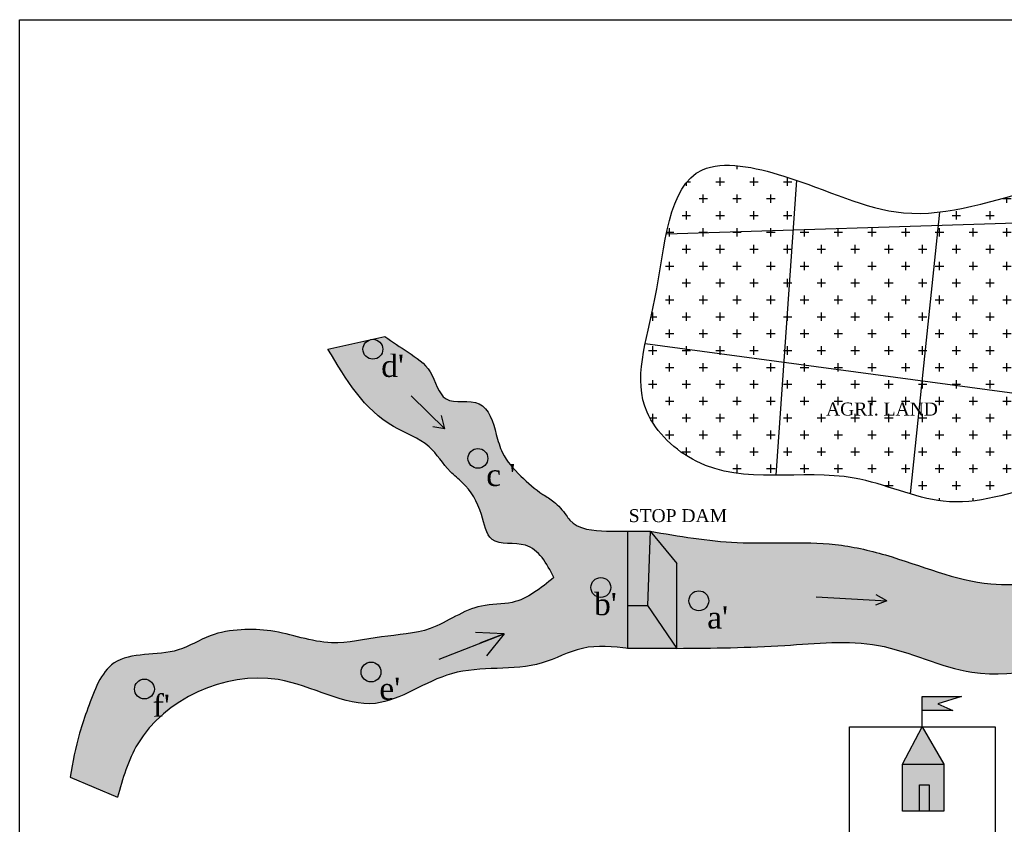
# Model space of a CAD drawing. Header units: millimetres. Extents: x 14111 to 16954, y -2164 to 951.
# Tile 2 of 5: x 14111 to 15223, y -1602 to -693. Entities that reach past the tile are written whole.
import ezdxf

# ---------------------------------------------------------------- set-up
doc = ezdxf.new("R2010")
doc.units = ezdxf.units.MM
doc.linetypes.add('ACAD_ISO10W100', pattern=[18, 12, -3, 0, -3])
doc.styles.get("Standard").update_dxf_attribs({"font": 'times.ttf', "height": 6})

msp = doc.modelspace()

# ---------------------------------------------------------------- hatches: boundary and pattern name
at = {"ltscale": 100}
h = msp.add_hatch(dxfattribs=at)
h.set_pattern_fill('CROSS', color=256, scale=3, style=0)
h.paths.add_polyline_path([(14973.6, -1080), (15129.6, -1101), (15148, -925.5), (14984.1, -930.6)])
edge = h.paths.add_edge_path()
edge.add_line((14984.1, -930.6), (14841.1, -935))
edge.add_spline(control_points=[(14841.1, -935), (14836.1, -958.3), (14830.4, -1003.1), (14820.4, -1042.9), (14817.2, -1059)], knot_values=[991.077839, 991.077839, 991.077839, 991.077839, 1054.757969, 1101.365771, 1101.365771, 1101.365771, 1101.365771], degree=3, periodic=0)
edge.add_line((14817.2, -1059), (14973.6, -1080))
edge.add_line((14973.6, -1080), (14984.1, -930.6))
edge = h.paths.add_edge_path()
edge.add_line((14984.1, -930.6), (14988, -874.6))
edge.add_spline(control_points=[(14988, -874.6), (14983.3, -873), (14946.6, -860.8), (14869.3, -845), (14848.2, -901.6), (14841.1, -935)], knot_values=[793.773801, 793.773801, 793.773801, 793.773801, 807.646652, 899.734683, 991.077839, 991.077839, 991.077839, 991.077839], degree=3, periodic=0)
edge.add_line((14841.1, -935), (14984.1, -930.6))
edge = h.paths.add_edge_path()
edge.add_spline(control_points=[(14817.2, -1059), (14811.5, -1087.1), (14806.6, -1137.4), (14876.8, -1204.4), (14933.4, -1207.7), (14964.7, -1207.6)], knot_values=[1101.365771, 1101.365771, 1101.365771, 1101.365771, 1183.159977, 1261.536821, 1353.881189, 1353.881189, 1353.881189, 1353.881189], degree=3, periodic=0)
edge.add_line((14964.7, -1207.6), (14973.6, -1080))
edge.add_line((14973.6, -1080), (14817.2, -1059))
edge = h.paths.add_edge_path()
edge.add_spline(control_points=[(14964.7, -1207.6), (14994.2, -1207.5), (15046.5, -1204.4), (15095.7, -1222.4), (15116.3, -1228.6)], knot_values=[1353.881189, 1353.881189, 1353.881189, 1353.881189, 1441.006842, 1505.413631, 1505.413631, 1505.413631, 1505.413631], degree=3, periodic=0)
edge.add_line((15116.3, -1228.6), (15129.6, -1101))
edge.add_line((15129.6, -1101), (14973.6, -1080))
edge.add_line((14973.6, -1080), (14964.7, -1207.6))
edge = h.paths.add_edge_path()
edge.add_line((15129.6, -1101), (15116.3, -1228.6))
edge.add_spline(control_points=[(15116.3, -1228.6), (15128.9, -1232.3), (15191.6, -1248.3), (15253.4, -1218.5), (15306.3, -1206.1)], knot_values=[1505.413631, 1505.413631, 1505.413631, 1505.413631, 1544.798165, 1703.354942, 1703.354942, 1703.354942, 1703.354942], degree=3, periodic=0)
edge.add_line((15306.3, -1206.1), (15316.7, -1126.2))
edge.add_line((15316.7, -1126.2), (15129.6, -1101))
h.paths.add_polyline_path([(15316.7, -1126.2), (15343.6, -919.5), (15148, -925.5), (15129.6, -1101)])
edge = h.paths.add_edge_path()
edge.add_spline(control_points=[(15350.7, -864.8), (15322.8, -867.1), (15254.9, -883.8), (15187.5, -906.1), (15149.5, -910.5)], knot_values=[422.182374, 422.182374, 422.182374, 422.182374, 505.872657, 623.43729, 623.43729, 623.43729, 623.43729], degree=3, periodic=0)
edge.add_line((15149.5, -910.5), (15148, -925.5))
edge.add_line((15148, -925.5), (15343.6, -919.5))
edge.add_line((15343.6, -919.5), (15350.7, -864.8))
edge = h.paths.add_edge_path()
edge.add_spline(control_points=[(15494.7, -914.8), (15474.4, -895.3), (15425.7, -865.9), (15374.9, -862.8), (15350.7, -864.8)], knot_values=[268.316105, 268.316105, 268.316105, 268.316105, 349.593911, 422.182374, 422.182374, 422.182374, 422.182374], degree=3, periodic=0)
edge.add_line((15350.7, -864.8), (15343.6, -919.5))
edge.add_line((15343.6, -919.5), (15494.7, -914.8))
edge = h.paths.add_edge_path()
edge.add_spline(control_points=[(15536.5, -996.5), (15535.2, -983.2), (15527.8, -954.2), (15508.1, -927.8), (15494.7, -914.8)], knot_values=[171.704882, 171.704882, 171.704882, 171.704882, 214.318482, 268.316105, 268.316105, 268.316105, 268.316105], degree=3, periodic=0)
edge.add_line((15494.7, -914.8), (15343.6, -919.5))
edge.add_line((15343.6, -919.5), (15316.7, -1126.2))
edge.add_line((15316.7, -1126.2), (15498.1, -1150.6))
edge.add_spline(control_points=[(15498.1, -1150.6), (15519, -1101.6), (15537.8, -1053.1), (15537.2, -1008.7)], knot_values=[17.995413, 17.995413, 17.995413, 17.995413, 158.636646, 158.636646, 158.636646, 158.636646], degree=3, periodic=0)
edge.add_line((15537.2, -1008.7), (15387.6, -1001.8))
edge.add_line((15387.6, -1001.8), (15387.6, -1024.8))
edge.add_line((15387.6, -1024.8), (15375.6, -1024.8))
edge.add_line((15375.6, -1024.8), (15375.6, -1098))
edge.add_line((15375.6, -1098), (15366.4, -1098))
edge.add_line((15366.4, -1098), (15366.4, -1024.8))
edge.add_line((15366.4, -1024.8), (15349.5, -1024.8))
edge.add_line((15349.5, -1024.8), (15349.5, -999.8))
edge.add_line((15349.5, -999.8), (15368.5, -1000.7))
edge.add_line((15368.5, -1000.7), (15368.5, -988.7))
edge.add_line((15368.5, -988.7), (15536.5, -996.5))
h = msp.add_hatch(color=256, dxfattribs=at)
h.set_gradient(color1=(46, 160, 209), one_color=1, tint=1)
edge = h.paths.add_edge_path()
edge.add_spline(control_points=[(14714.1, -1323), (14699.3, -1335.1), (14675.1, -1354.9), (14621.5, -1351.4), (14578.5, -1386.2), (14518.9, -1388), (14458.6, -1403.3), (14406.8, -1382.4), (14360.4, -1380.9), (14323.8, -1386.6), (14282, -1414.9), (14212.3, -1402.6), (14190.8, -1462.1), (14175.6, -1504.9), (14170.8, -1531.5), (14167.7, -1548.3)], knot_values=[0, 0, 0, 0, 182.602696, 299.714875, 510.044719, 696.156824, 885.418047, 1117.965106, 1229.921241, 1348.391151, 1480.585015, 1727.171893, 1923.532942, 2022.51295, 2191.772575, 2191.772575, 2191.772575, 2191.772575], degree=3, periodic=0)
edge.add_line((14167.7, -1548.3), (14221.4, -1571.1))
edge.add_spline(control_points=[(14221.4, -1571.1), (14227.3, -1550.2), (14249, -1472.8), (14386.6, -1407.4), (14507.1, -1488.8), (14599.5, -1415.7), (14685, -1432.7), (14746.1, -1397.7), (14779.9, -1401), (14797.2, -1402.8)], knot_values=[1.643492, 1.643492, 1.643492, 1.643492, 66.1734, 240.351545, 353.650296, 445.876375, 548.610666, 597.14788, 648.054552, 648.054552, 648.054552, 648.054552], degree=3, periodic=0)
edge.add_line((14797.2, -1402.8), (14797.2, -1354.7))
edge.add_line((14797.2, -1354.7), (14797.2, -1270.7))
edge.add_line((14797.2, -1270.7), (14790.2, -1270.7))
edge.add_spline(control_points=[(14790.2, -1270.7), (14784.8, -1270.7), (14765.2, -1270.9), (14738.7, -1268.6), (14725.4, -1248.8), (14716.2, -1237.8), (14696.3, -1226.5), (14676.3, -1208.8), (14655.6, -1186.3), (14647.9, -1156.6), (14636.8, -1116.8), (14586.1, -1131.7), (14578.4, -1087.6), (14549.7, -1069.2), (14531.9, -1056.9), (14523.2, -1050.9)], knot_values=[0, 0, 0, 0, 55.342806, 199.782279, 222.830012, 291.360903, 341.233997, 449.258976, 560.846422, 633.714623, 765.779627, 891.657876, 1009.440094, 1120.470286, 1226.617213, 1226.617213, 1226.617213, 1226.617213], degree=3, periodic=0)
edge.add_line((14523.2, -1050.9), (14459, -1065.4))
edge.add_spline(control_points=[(14459, -1065.4), (14479.4, -1099.6), (14507.9, -1147.6), (14574.3, -1169.4), (14591.6, -1200.3), (14617.7, -1220.1), (14632.9, -1245.9), (14639.6, -1289.7), (14690.8, -1278.7), (14705.7, -1307.1), (14714.1, -1323)], knot_values=[0, 0, 0, 0, 380.827632, 535.092872, 658.799332, 718.978405, 859.331834, 961.497236, 1088.766898, 1250.341499, 1250.341499, 1250.341499, 1250.341499], degree=3, periodic=0)
h.paths.add_polyline_path([(14756, -1334.3, -1), (14778.3, -1334.3, -1)], flags=16)
h.paths.add_polyline_path([(14617.1, -1188.6, -1), (14639.4, -1188.6, -1)], flags=16)
h.paths.add_polyline_path([(14518.8, -1429.7, -1), (14496.5, -1429.7, -1)], flags=16)
h.paths.add_polyline_path([(14498.6, -1065.4, -1), (14520.9, -1065.4, -1)], flags=16)
h.paths.add_polyline_path([(14262.9, -1448.9, -1), (14240.6, -1448.9, -1)], flags=16)
h.paths.add_polyline_path([(14254.9, -1448.9), (14283.3, -1448.9), (14283.3, -1487), (14254.9, -1487)], flags=24)
h.paths.add_polyline_path([(14510.8, -1429.7), (14543.4, -1429.7), (14543.4, -1467.7), (14510.8, -1467.7)], flags=24)
h.paths.add_polyline_path([(14512.9, -1065.4), (14547.7, -1065.4), (14547.7, -1104.1), (14512.9, -1104.1)], flags=24)
h.paths.add_polyline_path([(14631.4, -1188.6), (14673.4, -1188.6), (14673.4, -1226.6), (14631.4, -1226.6)], flags=24)
h.paths.add_polyline_path([(14753.3, -1334.3), (14789.5, -1334.3), (14789.5, -1372.9), (14753.3, -1372.9)], flags=24)
h = msp.add_hatch(color=256, dxfattribs=at)
h.set_gradient(color1=(230, 77, 25), one_color=1, tint=1, name='SPHERICAL')
h.paths.add_polyline_path([(14498.6, -1065.4, 1), (14520.9, -1065.4, 1)])
h = msp.add_hatch(color=256, dxfattribs=at)
h.set_gradient(color1=(230, 77, 25), one_color=1, tint=1, name='SPHERICAL')
h.paths.add_polyline_path([(14617.1, -1188.6, 1), (14639.4, -1188.6, 1)])
h = msp.add_hatch(color=256, dxfattribs=at)
h.set_gradient(color1=(105, 150, 117), one_color=1, tint=1, name='SPHERICAL')
h.paths.add_polyline_path([(14797.2, -1354.7), (14819.8, -1354.7), (14822.7, -1270.7), (14797.2, -1270.7)])
h.paths.add_polyline_path([(14819.8, -1354.7), (14797.2, -1354.7), (14797.2, -1403), (14852.9, -1403)])
h.paths.add_polyline_path([(14852.9, -1307.4), (14822.7, -1270.7), (14819.8, -1354.7), (14852.9, -1403)])
h = msp.add_hatch(color=256, dxfattribs=at)
h.set_gradient(color1=(46, 160, 209), one_color=1, tint=1)
edge = h.paths.add_edge_path()
edge.add_spline(control_points=[(14852.9, -1403), (14893.4, -1402.7), (14969, -1402.1), (15083.2, -1389), (15201.5, -1450.9), (15326.7, -1406.9), (15457.4, -1383.9), (15543.9, -1397.2), (15596, -1404.7), (15603, -1405.7)], knot_values=[0, 0, 0, 0, 406.511488, 758.979625, 1125.529979, 1665.303927, 2001.417983, 2456.37527, 2526.763857, 2526.763857, 2526.763857, 2526.763857], degree=3, periodic=0)
edge.add_line((15603, -1405.7), (15603, -1286.8))
edge.add_spline(control_points=[(15603, -1286.8), (15586.9, -1287.3), (15521.6, -1289.3), (15388.3, -1282.4), (15232.2, -1355.1), (15110, -1301.1), (15014.8, -1279.9), (14924.5, -1288.3), (14855.3, -1276.3), (14822.7, -1270.7)], knot_values=[0, 0, 0, 0, 160.645883, 654.511502, 1330.045188, 1741.002718, 1933.872716, 2303.733128, 2634.00413, 2634.00413, 2634.00413, 2634.00413], degree=3, periodic=0)
edge.add_line((14822.7, -1270.7), (14852.9, -1307.4))
edge.add_line((14852.9, -1307.4), (14852.9, -1403))
h.paths.add_polyline_path([(15420.3, -1356.2, -0.520567), (15435.9, -1353.4, -0.520567), (15446.9, -1351, -0.520567), (15464, -1355.3, -0.520567), (15471.6, -1356.7, -0.520567), (15475.8, -1363.3, -0.520567), (15463, -1372.8, -0.520567), (15451.1, -1372.8, -0.520567), (15435.5, -1373.3, -0.520567), (15420.3, -1373.3, -0.520567), (15418.4, -1373.3, -0.520567)], flags=16)
edge = h.paths.add_edge_path(flags=16)
edge.add_spline(control_points=[(15433.8, -1305.2), (15440.2, -1303), (15456, -1297.3), (15476.2, -1311.5), (15519.2, -1293.4), (15493.7, -1324.1), (15470.7, -1316.1), (15448.4, -1327.9), (15426.7, -1320.4), (15418.1, -1297.9), (15432.8, -1302.1), (15441.9, -1304.7)], knot_values=[0, 0, 0, 0, 19.197119, 47.402908, 75.079896, 98.014993, 114.723405, 145.584834, 166.244999, 178.668225, 198.34969, 198.34969, 198.34969, 198.34969], degree=3, periodic=0)
h.paths.add_polyline_path([(14866.6, -1349.3, -1), (14888.9, -1349.3, -1)], flags=16)
h.paths.add_polyline_path([(15480.1, -1352.4, -0.520567), (15482.9, -1350.1, -0.520567), (15495.3, -1341, -0.520567), (15509.1, -1337.7, -0.520567), (15524.7, -1339.1, -0.520567), (15534.7, -1345.3, -0.520567), (15549.9, -1355.3, -0.520567), (15550.4, -1357.6, -0.520567), (15540.9, -1369.5, -0.520567), (15526.1, -1368.6, -0.520567), (15509.5, -1366.2, -0.520567), (15494.3, -1366.2, -0.520567), (15486.7, -1366.2, -0.520567)], flags=16)
h = msp.add_hatch(color=256, dxfattribs=at)
h.set_gradient(color1=(230, 77, 25), one_color=1, tint=1, name='SPHERICAL')
h.paths.add_polyline_path([(14756, -1334.3, 1), (14778.3, -1334.3, 1)])
h = msp.add_hatch(color=256, dxfattribs=at)
h.set_gradient(color1=(230, 77, 25), one_color=1, tint=1, name='SPHERICAL')
h.paths.add_polyline_path([(14866.6, -1349.3, 1), (14888.9, -1349.3, 1)])
h = msp.add_hatch(color=256, dxfattribs=at)
h.set_gradient(color1=(230, 77, 25), one_color=1, tint=1, name='SPHERICAL')
h.paths.add_polyline_path([(14496.5, -1429.7, 1), (14518.8, -1429.7, 1)])
h = msp.add_hatch(color=256, dxfattribs=at)
h.set_gradient(color1=(230, 77, 25), one_color=1, tint=1, name='SPHERICAL')
h.paths.add_polyline_path([(14240.6, -1448.9, 1), (14262.9, -1448.9, 1)])
h = msp.add_hatch(color=256, dxfattribs=at)
h.set_gradient(color1=(244, 11, 11), one_color=1, tint=1, name='SPHERICAL')
h.paths.add_polyline_path([(15147.7, -1465.7), (15174.4, -1457.2), (15130.1, -1457.2), (15130.1, -1473.1), (15164.7, -1473.1)])
h = msp.add_hatch(color=256, dxfattribs=at)
h.set_gradient(color1=(68, 98, 187), one_color=1, tint=1, name='SPHERICAL')
h.paths.add_polyline_path([(15154.3, -1533.8), (15130.1, -1491.5), (15107.7, -1533.8)])
h.paths.add_polyline_path([(15127, -1557), (15138, -1557), (15138, -1586.9), (15154.3, -1586.9), (15154.3, -1533.8), (15107.7, -1533.8), (15107.7, -1586.9), (15127, -1586.9)])
h = msp.add_hatch(color=256, dxfattribs=at)
h.set_gradient(color1=(223, 220, 32), one_color=1, tint=1, name='SPHERICAL')
h.paths.add_polyline_path([(15127, -1586.9), (15138, -1586.9), (15138, -1557), (15127, -1557)])

# ---------------------------------------------------------------- linework, layer by layer
for p, q in [((14988, -874.6), (14964.7, -1207.6)), ((15149.5, -910.5), (15116.3, -1228.6)), ((14841.1, -935), (15494.7, -914.8)), ((14459, -1065.4), (14523.2, -1050.9)), ((14817.2, -1059), (15498.1, -1150.6)), ((14553, -1118), (14591, -1155.2)), ((14591, -1155.2), (14587.3, -1140.2)), ((14591, -1155.2), (14577.3, -1152.8)), ((14591, -1155.2), (14582.1, -1146.5)), ((14790.2, -1270.7), (14822.7, -1270.7)), ((14797.2, -1270.7), (14797.2, -1354.7)), ((14797.2, -1270.7), (14822.7, -1270.7)), ((14822.7, -1270.7), (14819.8, -1354.7)), ((14822.7, -1270.7), (14852.9, -1307.4)), ((14852.9, -1403), (14852.9, -1307.4)), ((15010.1, -1345), (15090.1, -1349.2)), ((15090.1, -1349.2), (15078.2, -1342.6)), ((14797.2, -1354.7), (14819.8, -1354.7)), ((14797.2, -1354.7), (14797.2, -1403)), ((14819.8, -1354.7), (14852.9, -1403)), ((15090.1, -1349.2), (15077.2, -1354.1)), ((14584.7, -1415.1), (14658.1, -1386.5)), ((14658.1, -1386.5), (14625.6, -1385.2)), ((14658.1, -1386.5), (14630.5, -1397.3)), ((14658.1, -1386.5), (14638.1, -1411.3)), ((14852.9, -1403), (14797.2, -1403)), ((15130.1, -1491.5), (15130.1, -1457.2)), ((15130.1, -1457.2), (15174.4, -1457.2)), ((15174.4, -1457.2), (15147.7, -1465.7)), ((15147.7, -1465.7), (15164.7, -1473.1)), ((15164.7, -1473.1), (15130.1, -1473.1)), ((15107.7, -1533.8), (15130.1, -1491.5)), ((15130.1, -1491.5), (15154.3, -1533.8)), ((14167.7, -1548.3), (14221.4, -1571.1))]:
    msp.add_line(p, q, dxfattribs=at)
for points in [[(16647.8, -2164.5), (14110.8, -2164.5), (14110.8, -693.5), (16647.8, -693.5)], [(15047.9, -1491.5), (15212.3, -1491.5), (15212.3, -1662.4), (15047.9, -1662.4)], [(15107.7, -1533.8), (15154.3, -1533.8), (15154.3, -1586.9), (15107.7, -1586.9)], [(15127, -1557), (15138, -1557), (15138, -1586.9), (15127, -1586.9)]]:
    msp.add_lwpolyline(points, close=True, dxfattribs=at)
for centre in [(14509.7, -1065.4), (14628.3, -1188.6), (14767.1, -1334.3), (14877.8, -1349.3), (14507.6, -1429.7), (14251.7, -1448.9)]:
    msp.add_circle(centre, 11.2, dxfattribs=at)
for points in [[(15489.9, -1169.4), (15526.3, -958.1), (15422.4, -871.6), (15266.4, -882), (15108.8, -911.4), (14973.6, -869.9), (14881.8, -862.9), (14828.1, -1008.4), (14819.4, -1136.5), (14874.9, -1191.9), (15053.3, -1210.9), (15153.8, -1236.9), (15394.6, -1202.2), (15462.2, -1209.2), (15489.9, -1169.4)], [(14523.2, -1050.9), (14549.5, -1068.8), (14574.4, -1090.9), (14592.3, -1121.4), (14629.7, -1126.9), (14649.1, -1161.5), (14656, -1182.2), (14676.7, -1208.5), (14701.7, -1229.2), (14714.1, -1237.5), (14727.9, -1252.7), (14732.1, -1258.2), (14773.6, -1270.7), (14790.2, -1270.7)], [(14714.1, -1323), (14681.9, -1286.7), (14644.3, -1280), (14632.2, -1251.9), (14610.7, -1215.7), (14597.3, -1203.6), (14573.1, -1175.4), (14532.9, -1152.6), (14459, -1065.4)], [(14822.7, -1270.7), (14920.9, -1283.5), (15031.8, -1285.8), (15088.5, -1297.6), (15207.4, -1330.2), (15406.8, -1294), (15554.8, -1288), (15684.7, -1285), (15766.3, -1291), (15893.2, -1324.2), (16026.1, -1330.2), (16134.9, -1303.1), (16285.9, -1239.7), (16391.7, -1239.7), (16488.4, -1300), (16627.3, -1441.9)], [(14714.1, -1323), (14667.1, -1351.1), (14632.2, -1355.2), (14574.5, -1380.6), (14519.4, -1390), (14463, -1396.7), (14394.6, -1383.3), (14361, -1382), (14326.1, -1388.7), (14289.9, -1404.8), (14217.4, -1419.5), (14187.9, -1470.5), (14178.5, -1498.7), (14167.7, -1548.3)], [(14852.9, -1403), (14974.8, -1399.7), (15080.5, -1399.7), (15186.2, -1429.9), (15346.4, -1405.7), (15446.1, -1390.6), (15582, -1402.7), (15705.9, -1423.8), (15799.5, -1441.9), (15905.3, -1432.9), (15962.7, -1432.9), (16086.6, -1432.9), (16201.4, -1390.6), (16276.9, -1378.5), (16394.7, -1378.5), (16485.3, -1417.8), (16563.9, -1496.3)], [(14798.8, -1403), (14746.3, -1403), (14700.7, -1419.5), (14598.6, -1431.6), (14512.7, -1465.1), (14402.6, -1438.3), (14244.2, -1510.7), (14221.4, -1571.1)]]:
    msp.add_spline(points, degree=3, dxfattribs=at)

# ---------------------------------------------------------------- texts
at = {"linetype": 'ACAD_ISO10W100', "attachment_point": 1}
for s, insert, char_height, width in [("d'", (14519.1, -1071.7), 25, 18.446), ('AGRI. LAND', (15021.4, -1125.6), 14.62, 553.236), ("c '", (14637.7, -1194.8), 25, 90.905), ('STOP DAM', (14798.6, -1245.9), 14.62, 553.236), ("b'", (14759.5, -1340.5), 25, 18.446), ("a'", (14887.2, -1355.6), 25, 18.446), ("e'", (14517, -1435.9), 25, 18.446), ("f'", (14261.1, -1455.2), 25, 18.446)]:
    msp.add_mtext(s, dxfattribs=dict(at, insert=insert, char_height=char_height, width=width))

doc.saveas('drawing.dxf')
